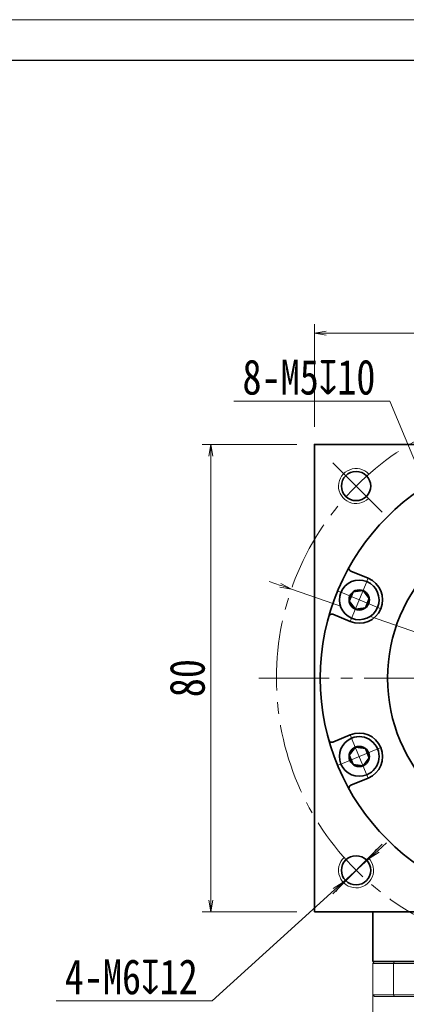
# Model space of a CAD drawing. Header units: millimetres. Extents: x -27 to 572, y -8 to 406.
# Tile 7 of 8: x 254 to 320, y 238 to 406. Entities that reach past the tile are written whole.
import ezdxf

# ---------------------------------------------------------------- set-up
doc = ezdxf.new("R2010")
doc.units = ezdxf.units.MM
doc.set_wipeout_variables(frame=1)
doc.linetypes.add('点画线', pattern=[18, 12, -2, 2, -2])
for name, color, linetype, lineweight in [('EB0_1', 7, 'Continuous', 35), ('中心线层', 1, '点画线', 18), ('图框_外框线', 7, 'Continuous', 18), ('尺寸线层', 3, 'Continuous', 18), ('粗实线层', 7, 'Continuous', 35)]:
    doc.layers.add(name, color=color, linetype=linetype, lineweight=lineweight)
doc.styles.add('宋体', font='SimSun.ttf', dxfattribs={"width": 0.8})
doc.dimstyles.new('A水平标注$0', dxfattribs={"dimtxt": 3.5, "dimasz": 2, "dimexe": 1.5, "dimexo": 3, "dimgap": 1.1, "dimtad": 1, "dimtoh": 1, "dimdec": 4, "dimdsep": 46, "dimtxsty": '宋体', "dimblk": 'OPEN', "dimcen": 3, "dimclrd": 3, "dimclre": 3, "dimclrt": 6, "dimadec": 0, "dimazin": 0, "dimtm": 1e-09, "dimtfac": 1, "dimtdec": 4, "dimtix": 1, "dimtmove": 0, "dimatfit": 3, "dimldrblk": 'OPEN', "dimfxl": 0, "dimlwd": 13, "dimlwe": 13, "dimarcsym": 0})
doc.dimstyles.new('D直径标注φ25', dxfattribs={"dimtxt": 3.5, "dimasz": 2, "dimexe": 1, "dimexo": 3, "dimtad": 1, "dimtoh": 1, "dimdec": 1, "dimdsep": 46, "dimtxsty": '宋体', "dimblk": 'OPEN', "dimcen": 3, "dimclrd": 3, "dimclre": 3, "dimclrt": 130, "dimadec": 0, "dimazin": 0, "dimtm": 1e-09, "dimtfac": 1, "dimtdec": 1, "dimtmove": 0, "dimatfit": 0, "dimldrblk": 'OPEN', "dimfxl": 0, "dimlwd": 13, "dimlwe": 13, "dimarcsym": 0})
doc.dimstyles.new('螺孔(M8-7H)', dxfattribs={"dimtxt": 3.5, "dimasz": 2, "dimexe": 1.25, "dimexo": 3, "dimtad": 1, "dimtoh": 1, "dimdec": 4, "dimdsep": 46, "dimtxsty": '宋体', "dimblk": 'OPEN', "dimcen": 3, "dimclrd": 3, "dimclre": 3, "dimclrt": 2, "dimadec": 0, "dimazin": 0, "dimtm": 1e-09, "dimtfac": 1, "dimtdec": 4, "dimtmove": 0, "dimatfit": 3, "dimldrblk": 'OPEN', "dimfxl": 0, "dimlwd": 9, "dimlwe": 9, "dimarcsym": 0})

# ---------------------------------------------------------------- blocks, each defined once
blk = doc.blocks.new('_Open')
at = {"color": 0, "linetype": 'ByBlock', "lineweight": -2}
for p, q in [((-1, 0.167), (0, 0)), ((-1, -0.167), (0, 0)), ((0, 0), (-1, 0))]:
    blk.add_line(p, q, dxfattribs=at)
blk = doc.blocks.new('*D24')
at = {"layer": 'Defpoints', "color": 0, "transparency": 16777216}
for p in [(384.36, 352.54), (304.36, 333.49), (384.36, 333.49)]:
    blk.add_point(p, dxfattribs=at)
at = {"layer": '尺寸线层', "color": 3, "lineweight": 13, "transparency": 16777216}
for p, q in [((304.36, 336.49), (304.36, 354.04)), ((384.36, 336.49), (384.36, 354.04)), ((306.36, 352.54), (382.36, 352.54))]:
    blk.add_line(p, q, dxfattribs=at)
at = {"layer": '尺寸线层', "color": 3, "lineweight": 13, "transparency": 16777216, "xscale": 2, "yscale": 2, "zscale": 2, "rotation": 180}
blk.add_blockref('_Open', (304.36, 352.54), dxfattribs=at)
at = {"layer": '尺寸线层', "color": 3, "lineweight": 13, "transparency": 16777216, "xscale": 2, "yscale": 2, "zscale": 2}
blk.add_blockref('_Open', (384.36, 352.54), dxfattribs=at)
at = {"layer": '尺寸线层', "color": 6, "transparency": 16777216, "insert": (344.36, 356.54), "char_height": 6, "attachment_point": 5, "style": '宋体', "bg_fill": 3, "box_fill_scale": 1.1, "bg_fill_color": 256, "bg_fill_true_color": 13158600, "bg_fill_transparency": 0}
blk.add_mtext('80', dxfattribs=at)
blk = doc.blocks.new('*D25')
at = {"layer": 'Defpoints', "color": 0, "transparency": 16777216}
for p in [(286.65, 333.49), (304.36, 333.49), (304.36, 253.49)]:
    blk.add_point(p, dxfattribs=at)
at = {"layer": '尺寸线层', "color": 3, "lineweight": 13, "transparency": 16777216}
for p, q in [((301.36, 333.49), (285.15, 333.49)), ((286.65, 255.49), (286.65, 331.49)), ((301.36, 253.49), (285.15, 253.49))]:
    blk.add_line(p, q, dxfattribs=at)
at = {"layer": '尺寸线层', "color": 3, "lineweight": 13, "transparency": 16777216, "xscale": 2, "yscale": 2, "zscale": 2}
for p, rotation in [((286.65, 333.49), 90), ((286.65, 253.49), 270)]:
    blk.add_blockref('_Open', p, dxfattribs=dict(at, rotation=rotation))
at = {"layer": '尺寸线层', "color": 6, "transparency": 16777216, "insert": (282.65, 293.49), "char_height": 6, "attachment_point": 5, "rotation": 90, "style": '宋体', "bg_fill": 3, "box_fill_scale": 1.1, "bg_fill_color": 256, "bg_fill_true_color": 13158600, "bg_fill_transparency": 0}
blk.add_mtext('80', dxfattribs=at)
blk = doc.blocks.new('*D26')
at = {"layer": 'Defpoints', "color": 0, "transparency": 16777216}
for p in [(300.43, 308.72), (388.3, 278.25)]:
    blk.add_point(p, dxfattribs=at)
at = {"layer": '尺寸线层', "color": 3, "lineweight": 13, "transparency": 16777216}
for p, q in [((298.54, 309.37), (296.65, 310.03)), ((300.43, 308.72), (388.3, 278.25)), ((390.19, 277.6), (394.88, 275.97)), ((394.88, 275.97), (407.51, 275.97))]:
    blk.add_line(p, q, dxfattribs=at)
at = {"layer": '尺寸线层', "color": 3, "lineweight": 13, "transparency": 16777216, "xscale": 2, "yscale": 2, "zscale": 2}
for p, rotation in [((300.43, 308.72), 340.8764955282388), ((388.3, 278.25), 160.8764955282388)]:
    blk.add_blockref('_Open', p, dxfattribs=dict(at, rotation=rotation))
at = {"layer": '尺寸线层', "color": 130, "transparency": 16777216, "insert": (401.7, 280.1), "char_height": 6, "attachment_point": 5, "style": '宋体'}
blk.add_mtext('φ93', dxfattribs=at)
blk = doc.blocks.new('*X6')
at = {"layer": '中心线层', "linetype": '点画线', "lineweight": 18}
for p, q in [((0, -3.89), (0, 3.89)), ((-3.89, 0), (3.89, 0))]:
    blk.add_line(p, q, dxfattribs=at)
at = {"layer": '粗实线层'}
for p, q in [((-1.73, 0), (-0.87, 1.5)), ((-1.73, 0), (-0.87, -1.5)), ((-0.87, 1.5), (0.87, 1.5)), ((1.73, 0), (0.87, 1.5)), ((1.73, 0), (0.87, 1.5)), ((1.73, 0), (0.87, -1.5)), ((-0.87, -1.5), (0.87, -1.5))]:
    blk.add_line(p, q, dxfattribs=at)
blk.add_circle((0, 0), 1.73, dxfattribs=at)
for start, end in [(0, 180), (180, 360)]:
    blk.add_arc((0, 0), 3.39, start, end, dxfattribs=at)
blk = doc.blocks.new('*D31')
at = {"color": 3, "lineweight": 9, "transparency": 16777216}
for p, q in [((290.58, 340.91), (317.28, 340.91)), ((317.28, 340.91), (329.92, 310.37)), ((332.59, 303.9), (330.68, 308.52)), ((333.36, 302.06), (334.12, 300.21))]:
    blk.add_line(p, q, dxfattribs=at)
at = {"layer": 'Defpoints', "color": 0, "transparency": 16777216}
for p in [(330.68, 308.52), (332.59, 303.9)]:
    blk.add_point(p, dxfattribs=at)
at = {"color": 3, "lineweight": 9, "transparency": 16777216, "xscale": 2, "yscale": 2, "zscale": 2}
for p, rotation in [((330.68, 308.52), 292.4793450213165), ((332.59, 303.9), 112.4793450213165)]:
    blk.add_blockref('_Open', p, dxfattribs=dict(at, rotation=rotation))
at = {"color": 2, "transparency": 16777216, "insert": (303.43, 344.97), "char_height": 6, "attachment_point": 5, "style": '宋体'}
blk.add_mtext('8-M5{\\famgdt|b0|i0|c0|p0;x}{10}', dxfattribs=at)
blk = doc.blocks.new('*D32')
at = {"color": 3, "lineweight": 9, "transparency": 16777216}
for p, q in [((315.19, 263.96), (316.67, 265.31)), ((313.71, 262.62), (309.26, 258.59)), ((286.88, 238.28), (307.78, 257.25)), ((260.2, 238.28), (286.88, 238.28))]:
    blk.add_line(p, q, dxfattribs=at)
at = {"layer": 'Defpoints', "color": 0, "transparency": 16777216}
for p in [(313.71, 262.62), (309.26, 258.59)]:
    blk.add_point(p, dxfattribs=at)
at = {"color": 3, "lineweight": 9, "transparency": 16777216, "xscale": 2, "yscale": 2, "zscale": 2}
for p, rotation in [((313.71, 262.62), 222.2105684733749), ((309.26, 258.59), 42.21056847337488)]:
    blk.add_blockref('_Open', p, dxfattribs=dict(at, rotation=rotation))
at = {"color": 2, "transparency": 16777216, "insert": (273.04, 242.35), "char_height": 6, "attachment_point": 5, "style": '宋体'}
blk.add_mtext('4-M6{\\famgdt|b0|i0|c0|p0;x}{12}', dxfattribs=at)

msp = doc.modelspace()

# ---------------------------------------------------------------- linework, layer by layer
at = {"color": 7, "linetype": 'Continuous', "lineweight": 15}
for p, q in [((314.36457, 244.68537), (317.90706, 244.68537)), ((314.36457, 244.68537), (314.36457, 239.28537)), ((318.02069, 244.98537), (314.66457, 244.98537)), ((317.90706, 239.28537), (317.90706, 244.68537)), ((317.90706, 244.68537), (370.82208, 244.68537)), ((370.70845, 244.98537), (318.02069, 244.98537)), ((317.90706, 239.28537), (314.36457, 239.28537)), ((344.36457, 239.28537), (317.90706, 239.28537)), ((314.66457, 238.98537), (318.02069, 238.98537)), ((318.02069, 238.98537), (340.13255, 238.98537))]:
    msp.add_line(p, q, dxfattribs=at)
for points in [[(314.36457, 244.68537), (314.66457, 244.98537)], [(317.90706, 244.68537), (318.02069, 244.98537)], [(314.36457, 220.43537), (314.36457, 239.28537)], [(314.36457, 239.28537), (314.66457, 238.98537)], [(317.90706, 239.28537), (318.02069, 238.98537)]]:
    msp.add_open_spline(points, degree=1, dxfattribs=at)
at = {"layer": 'EB0_1'}
msp.add_line((374.36457, 244.98537), (314.36457, 244.98537), dxfattribs=at)
at = {"layer": '中心线层'}
for p, q in [((315.97069, 321.87925), (306.9011, 330.94884)), ((294.86457, 293.48537), (393.86457, 293.48537)), ((315.97069, 265.09149), (306.9011, 256.0219))]:
    msp.add_line(p, q, dxfattribs=at)
msp.add_circle((344.36457, 293.48537), 46.5, dxfattribs=at)
at = {"layer": '粗实线层'}
for p, q in [((313.55952, 310.57481), (310.56974, 311.81322)), ((310.49805, 303.18377), (307.50828, 304.42218)), ((310.49805, 283.78697), (307.50828, 282.54856)), ((313.55952, 276.39593), (310.56974, 275.15753)), ((314.36457, 244.98537), (314.36457, 253.48537))]:
    msp.add_line(p, q, dxfattribs=at)
msp.add_lwpolyline([(304.36457, 253.48537), (304.36457, 333.48537), (384.36457, 333.48537), (384.36457, 253.48537)], close=True, dxfattribs=at)
for centre, radius in [((344.36457, 293.48537), 39), ((311.4841, 326.36584), 2.5), ((344.36457, 293.48537), 27.5), ((311.4841, 260.60491), 2.5)]:
    msp.add_circle(centre, radius, dxfattribs=at)
at = {"layer": '粗实线层', "lineweight": 18}
for centre, start, end in [((311.4841, 326.36584), 43.1514284, 315), ((311.4841, 260.60491), 133.1514284, 45)]:
    msp.add_arc(centre, 3, start, end, dxfattribs=at)
at = {"layer": '粗实线层'}
for centre, radius, start, end in [((310.76108, 312.27515), 0.5, 150.7874876, 247.5001118), ((312.02878, 306.87929), 4, 247.5, 67.5), ((307.31693, 303.96024), 0.5, 67.4998882, 164.2125124), ((312.02878, 280.09145), 4, 292.5, 112.5), ((307.31693, 283.0105), 0.5, 195.7874876, 292.5001118), ((310.76108, 274.69559), 0.5, 112.4998882, 209.2125124)]:
    msp.add_arc(centre, radius, start, end, dxfattribs=at)

# ---------------------------------------------------------------- next in the draw order: dimensions: what is measured, and where the dimension line sits
at = {"layer": '尺寸线层'}
dim = msp.add_linear_dim(base=(384.36457, 352.5445), p1=(304.36457, 333.48537), p2=(384.36457, 333.48537), angle=0, dimstyle='A水平标注$0', override={"dimtxt": 6, "dimgap": 1, "dimblk": 'Open', "dimtfill": 1, "dimtfillclr": 256}, dxfattribs=at)
dim.commit()
dim.dimension.update_dxf_attribs({"geometry": '*D24', "text_midpoint": (344.36457, 356.5445)})

# ---------------------------------------------------------------- next in the draw order: dimensions: what is measured, and where the dimension line sits
dim = msp.add_linear_dim(base=(286.65198, 333.48537), p1=(304.36457, 253.48537), p2=(304.36457, 333.48537), angle=90, dimstyle='A水平标注$0', override={"dimtxt": 6, "dimgap": 1, "dimblk": 'Open', "dimtfill": 1, "dimtfillclr": 256}, dxfattribs=at)
dim.commit()
dim.dimension.update_dxf_attribs({"geometry": '*D25', "text_midpoint": (282.65198, 293.48537)})

# ---------------------------------------------------------------- next in the draw order: dimensions: what is measured, and where the dimension line sits
dim = msp.add_diameter_dim_2p(p1=(313.70615, 262.62048), p2=(309.26206, 258.58933), text='4-M<>{\\famgdt|b0|i0|c0|p0;x}{12}', dimstyle='螺孔(M8-7H)', override={"dimtxt": 6, "dimgap": 1, "dimtad": 1, "dimtih": 0, "dimtoh": 1, "dimdec": 4, "dimlfac": 1, "dimpost": '<>', "dimcen": 0, "dimse1": 0, "dimse2": 0, "dimsd1": 0, "dimsd2": 0, "dimtix": 0, "dimtofl": 1, "dimatfit": 3, "dimtvp": 0.1, "dimtfill": 0})
dim.commit()
dim.dimension.update_dxf_attribs({"geometry": '*D32', "text_midpoint": (273.0355, 238.28274), "dimtype": 163})
dim = msp.add_diameter_dim_2p(p1=(300.43069, 308.71903), p2=(388.29845, 278.25171), dimstyle='D直径标注φ25', override={"dimtxt": 6, "dimgap": 1, "dimpost": 'φ<>', "dimtfill": 0}, dxfattribs=at)
dim.commit()
dim.dimension.update_dxf_attribs({"geometry": '*D26', "text_midpoint": (401.6955, 275.97084), "dimtype": 163})

# ---------------------------------------------------------------- next in the draw order: wipeouts: each hides what was drawn before it
for points in [[(313.32608, 310.01124), (313.30661, 310.01924), (313.28708, 310.02711), (313.26751, 310.03487), (313.24789, 310.0425), (313.22823, 310.05001), (313.20851, 310.05739), (313.18876, 310.06466), (313.16895, 310.0718), (313.14911, 310.07882), (313.12922, 310.08572), (313.10928, 310.09249), (313.08931, 310.09913), (313.06929, 310.10566), (313.04924, 310.11206), (313.02914, 310.11833), (313.00901, 310.12448), (312.98884, 310.13051), (312.96863, 310.13641), (312.94839, 310.14218), (312.92811, 310.14783), (312.90779, 310.15335), (312.88744, 310.15874), (312.86706, 310.16401), (312.84665, 310.16915), (312.8262, 310.17417), (312.80573, 310.17906), (312.78522, 310.18382), (312.76469, 310.18845), (312.74412, 310.19296), (312.72353, 310.19734), (312.72353, 310.19734), (312.56972, 310.22586), (312.41475, 310.24725), (312.25897, 310.26147), (312.10269, 310.26849), (311.94625, 310.26829), (311.79, 310.26087), (311.63425, 310.24625), (311.47934, 310.22447), (311.3256, 310.19556), (311.17335, 310.15959), (311.02293, 310.11663), (310.87465, 310.06678), (310.72883, 310.01014), (310.58578, 309.94684), (310.4458, 309.877), (310.30919, 309.80078), (310.17624, 309.71834), (310.04724, 309.62985), (309.92245, 309.5355), (309.80216, 309.4355), (309.6866, 309.33006), (309.57603, 309.2194), (309.47068, 309.10375), (309.37079, 308.98337), (309.27655, 308.85851), (309.18817, 308.72943), (309.10584, 308.59641), (309.02974, 308.45974), (308.96002, 308.3197), (308.89683, 308.17659), (308.89683, 308.17659), (308.84032, 308.03072), (308.79059, 307.8824), (308.74777, 307.73194), (308.71192, 307.57967), (308.68314, 307.4259), (308.66149, 307.27097), (308.647, 307.11521), (308.63972, 306.95895), (308.63965, 306.80251), (308.64681, 306.64624), (308.66116, 306.49047), (308.68268, 306.33552), (308.71133, 306.18173), (308.74704, 306.02943), (308.78974, 305.87893), (308.83934, 305.73057), (308.89573, 305.58465), (308.9588, 305.44149), (309.0284, 305.30139), (309.10438, 305.16465), (309.1866, 305.03157), (309.27487, 304.90241), (309.369, 304.77747), (309.4688, 304.657), (309.57405, 304.54127), (309.68452, 304.43051), (309.79999, 304.32497), (309.9202, 304.22487), (310.0449, 304.13042), (310.17383, 304.04182), (310.17383, 304.04182), (310.19149, 304.03036), (310.20921, 304.019), (310.22701, 304.00776), (310.24488, 303.99662), (310.26281, 303.9856), (310.28082, 303.97469), (310.29889, 303.96389), (310.31703, 303.95321), (310.33523, 303.94263), (310.3535, 303.93217), (310.37183, 303.92183), (310.39023, 303.91159), (310.40869, 303.90148), (310.42721, 303.89147), (310.4458, 303.88158), (310.46444, 303.87181), (310.48315, 303.86216), (310.50192, 303.85262), (310.52074, 303.84319), (310.53962, 303.83389), (310.55856, 303.8247), (310.57756, 303.81563), (310.59661, 303.80667), (310.61572, 303.79784), (310.63488, 303.78912), (310.6541, 303.78053), (310.67337, 303.77205), (310.69269, 303.76369), (310.71206, 303.75546), (310.73149, 303.74734), (310.73149, 303.74734), (310.89718, 303.68374), (311.06597, 303.62889), (311.23741, 303.58296), (311.41101, 303.54606), (311.5863, 303.51829), (311.76281, 303.49974), (311.94005, 303.49045), (312.11752, 303.49045), (312.29476, 303.49974), (312.47127, 303.51829), (312.64656, 303.54606), (312.82016, 303.58296), (312.9916, 303.62889), (313.16039, 303.68374), (313.32608, 303.74734), (313.48822, 303.81953), (313.64635, 303.9001), (313.80006, 303.98884), (313.9489, 304.0855), (314.09249, 304.18982), (314.23041, 304.30152), (314.36231, 304.42027), (314.4878, 304.54577), (314.60656, 304.67766), (314.71825, 304.81559), (314.82257, 304.95917), (314.91924, 305.10802), (315.00797, 305.26172), (315.08855, 305.41986), (315.16074, 305.58199), (315.16074, 305.58199), (315.22434, 305.74769), (315.27918, 305.91648), (315.32512, 306.08791), (315.36202, 306.26151), (315.38978, 306.43681), (315.40833, 306.61332), (315.41762, 306.79055), (315.41762, 306.96803), (315.40833, 307.14527), (315.38978, 307.32178), (315.36202, 307.49707), (315.32512, 307.67067), (315.27918, 307.8421), (315.22434, 308.0109), (315.16074, 308.17659), (315.08855, 308.33872), (315.00797, 308.49686), (314.91924, 308.65056), (314.82257, 308.79941), (314.71825, 308.94299), (314.60656, 309.08092), (314.4878, 309.21281), (314.36231, 309.33831), (314.23041, 309.45707), (314.09249, 309.56876), (313.9489, 309.67308), (313.80006, 309.76974), (313.64635, 309.85848), (313.48822, 309.93906)], [(310.73149, 283.2234), (310.71206, 283.21529), (310.69269, 283.20705), (310.67337, 283.19869), (310.6541, 283.19022), (310.63488, 283.18162), (310.61572, 283.1729), (310.59661, 283.16407), (310.57756, 283.15512), (310.55856, 283.14605), (310.53962, 283.13686), (310.52074, 283.12755), (310.50192, 283.11813), (310.48315, 283.10859), (310.46444, 283.09893), (310.4458, 283.08916), (310.42721, 283.07927), (310.40869, 283.06927), (310.39023, 283.05915), (310.37183, 283.04892), (310.3535, 283.03857), (310.33523, 283.02811), (310.31703, 283.01754), (310.29889, 283.00685), (310.28082, 282.99605), (310.26281, 282.98514), (310.24488, 282.97412), (310.22701, 282.96299), (310.20921, 282.95174), (310.19149, 282.94039), (310.17383, 282.92892), (310.17383, 282.92892), (310.0449, 282.84033), (309.9202, 282.74588), (309.79999, 282.64577), (309.68452, 282.54023), (309.57405, 282.42947), (309.4688, 282.31374), (309.369, 282.19327), (309.27487, 282.06833), (309.1866, 281.93918), (309.10438, 281.80609), (309.0284, 281.66935), (308.9588, 281.52925), (308.89573, 281.38609), (308.83934, 281.24017), (308.78974, 281.09181), (308.74704, 280.94132), (308.71133, 280.78901), (308.68268, 280.63522), (308.66116, 280.48028), (308.64681, 280.3245), (308.63965, 280.16823), (308.63972, 280.0118), (308.647, 279.85553), (308.66149, 279.69977), (308.68314, 279.54484), (308.71192, 279.39108), (308.74777, 279.2388), (308.79059, 279.08835), (308.84032, 278.94002), (308.89683, 278.79415), (308.89683, 278.79415), (308.96002, 278.65105), (309.02974, 278.51101), (309.10584, 278.37433), (309.18817, 278.24132), (309.27655, 278.11224), (309.37079, 277.98737), (309.47068, 277.86699), (309.57603, 277.75135), (309.6866, 277.64068), (309.80216, 277.53524), (309.92245, 277.43524), (310.04724, 277.34089), (310.17624, 277.25241), (310.30919, 277.16996), (310.4458, 277.09374), (310.58578, 277.02391), (310.72883, 276.9606), (310.87465, 276.90396), (311.02293, 276.85411), (311.17335, 276.81116), (311.3256, 276.77518), (311.47934, 276.74628), (311.63425, 276.72449), (311.79, 276.70987), (311.94625, 276.70246), (312.10269, 276.70226), (312.25897, 276.70928), (312.41475, 276.7235), (312.56972, 276.74489), (312.72353, 276.77341), (312.72353, 276.77341), (312.74412, 276.77778), (312.76469, 276.78229), (312.78522, 276.78692), (312.80573, 276.79168), (312.8262, 276.79657), (312.84665, 276.80159), (312.86706, 276.80673), (312.88744, 276.812), (312.90779, 276.81739), (312.92811, 276.82292), (312.94839, 276.82856), (312.96863, 276.83434), (312.98884, 276.84024), (313.00901, 276.84626), (313.02914, 276.85241), (313.04924, 276.85869), (313.06929, 276.86508), (313.08931, 276.87161), (313.10928, 276.87826), (313.12922, 276.88503), (313.14911, 276.89192), (313.16895, 276.89894), (313.18876, 276.90608), (313.20851, 276.91335), (313.22823, 276.92074), (313.24789, 276.92824), (313.26751, 276.93588), (313.28708, 276.94363), (313.30661, 276.9515), (313.32608, 276.9595), (313.32608, 276.9595), (313.48822, 277.03169), (313.64635, 277.11226), (313.80006, 277.201), (313.9489, 277.29766), (314.09249, 277.40198), (314.23041, 277.51368), (314.36231, 277.63243), (314.4878, 277.75793), (314.60656, 277.88982), (314.71825, 278.02775), (314.82257, 278.17133), (314.91924, 278.32018), (315.00797, 278.47388), (315.08855, 278.63202), (315.16074, 278.79415), (315.22434, 278.95985), (315.27918, 279.12864), (315.32512, 279.30007), (315.36202, 279.47367), (315.38978, 279.64897), (315.40833, 279.82548), (315.41762, 280.00271), (315.41762, 280.18019), (315.40833, 280.35743), (315.38978, 280.53394), (315.36202, 280.70923), (315.32512, 280.88283), (315.27918, 281.05426), (315.22434, 281.22306), (315.16074, 281.38875), (315.16074, 281.38875), (315.08855, 281.55088), (315.00797, 281.70902), (314.91924, 281.86272), (314.82257, 282.01157), (314.71825, 282.15515), (314.60656, 282.29308), (314.4878, 282.42497), (314.36231, 282.55047), (314.23041, 282.66923), (314.09249, 282.78092), (313.9489, 282.88524), (313.80006, 282.9819), (313.64635, 283.07064), (313.48822, 283.15122), (313.32608, 283.2234), (313.16039, 283.28701), (312.9916, 283.34185), (312.82016, 283.38779), (312.64656, 283.42469), (312.47127, 283.45245), (312.29476, 283.471), (312.11752, 283.48029), (311.94005, 283.48029), (311.76281, 283.471), (311.5863, 283.45245), (311.41101, 283.42469), (311.23741, 283.38779), (311.06597, 283.34185), (310.89718, 283.28701)]]:
    msp.add_wipeout(points).dxf.layer = '粗实线层'

# ---------------------------------------------------------------- next in the draw order: linework, layer by layer
at = {"layer": '图框_外框线', "color": 3}
msp.add_lwpolyline([(-24.29176, -8.01523), (561.42716, -8.01523), (561.42716, 406.17172), (-24.29176, 406.17172)], close=True, dxfattribs=at)
at = {"layer": '图框_外框线', "color": 3, "lineweight": 25}
msp.add_lwpolyline([(10.57246, -1.04239), (554.45431, -1.04239), (554.45431, 399.19887), (10.57246, 399.19887)], close=True, dxfattribs=at)

# ---------------------------------------------------------------- next in the draw order: block references
at = {"layer": '粗实线层'}
for p, rotation in [((312.02878, 306.87929), 67.50000000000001), ((312.02878, 280.09145), 112.5)]:
    msp.add_blockref('*X6', p, dxfattribs=dict(at, rotation=rotation))

# ---------------------------------------------------------------- next in the draw order: dimensions: what is measured, and where the dimension line sits
dim = msp.add_diameter_dim_2p(p1=(332.59252, 303.90325), p2=(330.68077, 308.52334), text='8-M<>{\\famgdt|b0|i0|c0|p0;x}{10}', dimstyle='螺孔(M8-7H)', override={"dimtxt": 6, "dimgap": 1, "dimtad": 1, "dimtih": 0, "dimtoh": 1, "dimdec": 4, "dimlfac": 1, "dimpost": '<>', "dimcen": 0, "dimse1": 0, "dimse2": 0, "dimsd1": 0, "dimsd2": 0, "dimtix": 0, "dimtofl": 1, "dimatfit": 3, "dimtvp": 0.1, "dimtfill": 0})
dim.commit()
dim.dimension.update_dxf_attribs({"geometry": '*D31', "text_midpoint": (303.42823, 340.9052), "dimtype": 163})

doc.saveas('drawing.dxf')
